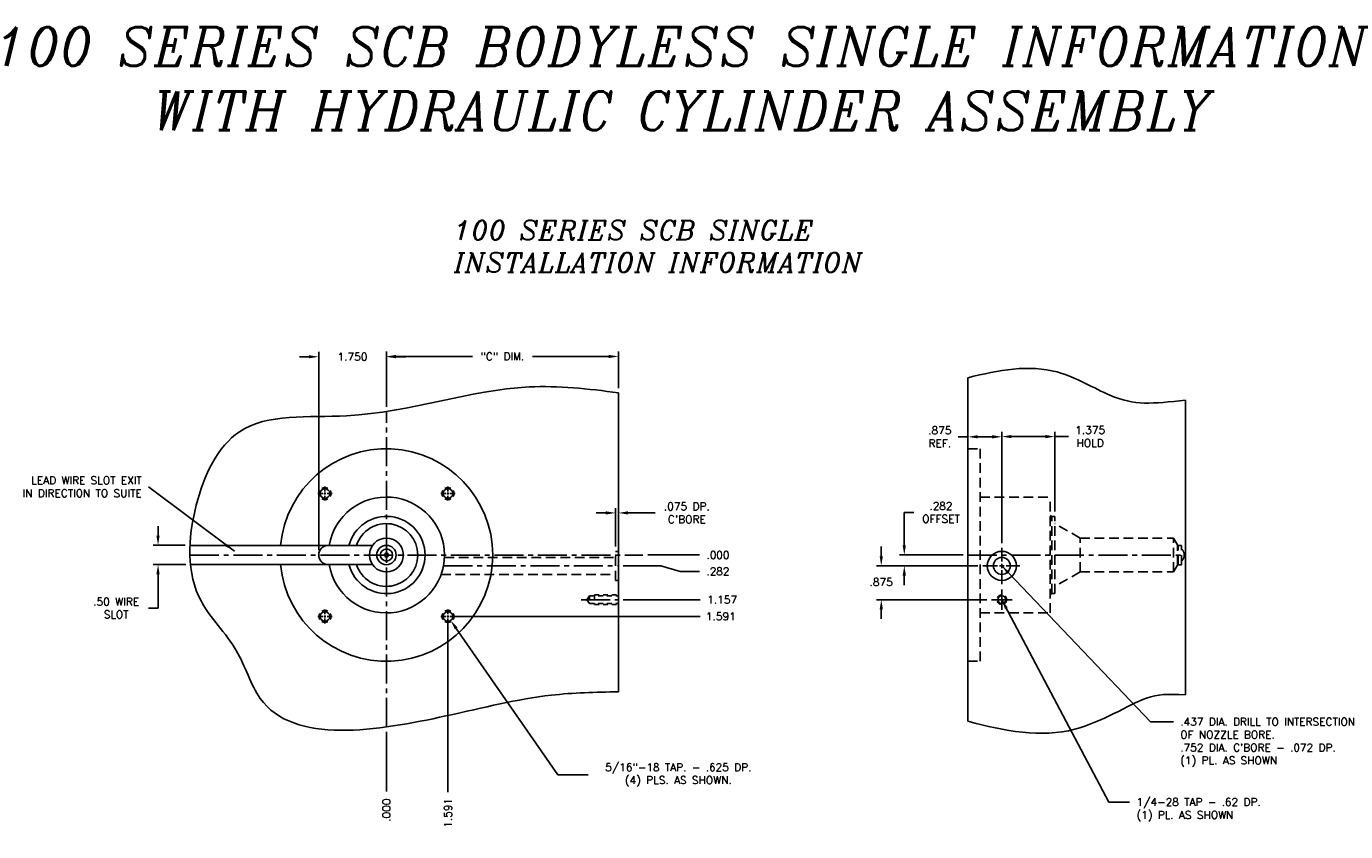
# Model space of a CAD drawing. Extents: x -55 to 76, y -100 to -24.
# Tile 17 of 22: x -11 to 23, y -44 to -24. Entities that reach past the tile are written whole.
import ezdxf

# ---------------------------------------------------------------- set-up
doc = ezdxf.new("R2010")
doc.units = 0
doc.header["$MEASUREMENT"] = 0
for name, pattern in [('CENTER2', [1.125, 0.75, -0.125, 0.125, -0.125]), ('HIDDEN', [0.375, 0.25, -0.125]), ('HIDDEN2', [0.1875, 0.125, -0.0625])]:
    doc.linetypes.add(name, pattern=pattern)
doc.layers.get('DEFPOINTS').update_dxf_attribs({"linetype": 'CONTINUOUS'})
for name, color, linetype in [('BORE_HIDDEN', 1, 'HIDDEN'), ('CP_TAPS_CENTER', 1, 'CENTER2'), ('CP_TAPS_HIDDEN', 1, 'HIDDEN2'), ('CP_TAPS_SOLID', 1, 'CONTINUOUS'), ('DIMENSIONS', 4, 'CONTINUOUS'), ('DSCV_BORE_CENTER', 22, 'CENTER2'), ('DSCV_BORE_SOLID', 1, 'CONTINUOUS'), ('NP_SHAPE_SOLID', 6, 'CONTINUOUS'), ('SCV200_BORE_TAPS_SOLID', 1, 'CONTINUOUS')]:
    doc.layers.add(name, color=color, linetype=linetype)
doc.styles.add('ITALIC', font='italic.shx')
doc.styles.add('ROMANS', font='romans.shx')
doc.dimstyles.new('CATALOG', dxfattribs={"dimscale": 2, "dimtxt": 0.1, "dimasz": 0.125, "dimexe": 0.0625, "dimexo": 0.0625, "dimgap": 0.09, "dimtad": 0, "dimtih": 1, "dimtoh": 1, "dimdec": 3, "dimzin": 4, "dimdsep": 46, "dimtxsty": 'ROMANS', "dimcen": 0, "dimclrd": 256, "dimclre": 256, "dimclrt": 256, "dimadec": 0, "dimazin": 0, "dimtfac": 0.7, "dimtdec": 3, "dimtofl": 0, "dimtmove": 0, "dimatfit": 3, "dimfxl": 1, "dimtolj": 1, "dimtzin": 4, "dimlwd": -1, "dimlwe": -1, "dimarcsym": 0})

# ---------------------------------------------------------------- blocks, each defined once
blk = doc.blocks.new('*D17')
at = {"layer": 'DEFPOINTS', "color": 0}
for p in [(4.656, -32.049), (4.656, -32.991), (-1.344, -33.474)]:
    blk.add_point(p, dxfattribs=at)
at = {"layer": 'DIMENSIONS'}
for p, q in [((-1.344, -33.349), (-1.344, -31.924)), ((-1.094, -32.049), (0.881, -32.049)), ((4.406, -32.049), (2.431, -32.049)), ((4.656, -32.866), (4.656, -31.924))]:
    blk.add_line(p, q, dxfattribs=at)
for points in [[(-1.094, -32.007), (-1.094, -32.091), (-1.344, -32.049)], [(4.406, -32.007), (4.406, -32.091), (4.656, -32.049)]]:
    blk.add_solid(points, dxfattribs=at)
at = {"layer": 'DIMENSIONS', "insert": (1.656, -32.049), "char_height": 0.2, "attachment_point": 5, "style": 'ROMANS'}
blk.add_mtext('\\A1;"C" DIM.', dxfattribs=at)
blk = doc.blocks.new('*D18')
at = {"layer": 'DEFPOINTS', "color": 0}
for p in [(0.247, -38.779), (0.318, -38.882)]:
    blk.add_point(p, dxfattribs=at)
at = {"layer": 'DIMENSIONS'}
for p, q in [((3.087, -42.883), (0.46, -39.088)), ((3.875, -42.883), (3.087, -42.883))]:
    blk.add_line(p, q, dxfattribs=at)
blk.add_solid([(0.495, -39.064), (0.426, -39.112), (0.318, -38.882)], dxfattribs=at)
at = {"layer": 'DIMENSIONS', "insert": (6.207, -42.883), "char_height": 0.2, "attachment_point": 5, "style": 'ROMANS'}
blk.add_mtext('\\A1;5/16"-18 TAP. - .625 DP.\\P(4) PLS. AS SHOWN.', dxfattribs=at)
blk = doc.blocks.new('*D20')
at = {"layer": 'DEFPOINTS', "color": 0}
for p in [(-6.424, -36.938), (-7.251, -37.438), (-6.411, -37.438)]:
    blk.add_point(p, dxfattribs=at)
at = {"layer": 'DIMENSIONS'}
for p, q in [((-7.251, -36.688), (-7.251, -36.438)), ((-6.549, -36.938), (-7.376, -36.938)), ((-6.536, -37.438), (-7.376, -37.438)), ((-7.251, -37.688), (-7.251, -38.562)), ((-7.251, -38.562), (-7.501, -38.562))]:
    blk.add_line(p, q, dxfattribs=at)
for points in [[(-7.293, -36.688), (-7.21, -36.688), (-7.251, -36.938)], [(-7.293, -37.688), (-7.21, -37.688), (-7.251, -37.438)]]:
    blk.add_solid(points, dxfattribs=at)
at = {"layer": 'DIMENSIONS', "insert": (-8.334, -38.562), "char_height": 0.2, "attachment_point": 5, "style": 'ROMANS'}
blk.add_mtext('\\A1;.50 WIRE\\PSLOT', dxfattribs=at)
blk = doc.blocks.new('*D21')
at = {"layer": 'DEFPOINTS', "color": 0}
for p in [(-1.344, -37.188), (5.291, -37.188), (6.752, -37.188)]:
    blk.add_point(p, dxfattribs=at)
at = {"layer": 'DIMENSIONS'}
blk.add_line((5.416, -37.188), (6.752, -37.188), dxfattribs=at)
at = {"layer": 'DIMENSIONS', "insert": (7.232, -37.188), "char_height": 0.2, "attachment_point": 5, "style": 'ROMANS'}
blk.add_mtext('\\A1;.000 ', dxfattribs=at)
blk = doc.blocks.new('*D22')
at = {"layer": 'DEFPOINTS', "color": 0}
for p in [(-1.344, -37.188), (0.247, -38.779), (6.767, -38.779)]:
    blk.add_point(p, dxfattribs=at)
at = {"layer": 'DIMENSIONS'}
blk.add_line((0.372, -38.779), (6.767, -38.779), dxfattribs=at)
at = {"layer": 'DIMENSIONS', "insert": (7.304, -38.779), "char_height": 0.2, "attachment_point": 5, "style": 'ROMANS'}
blk.add_mtext('\\A1;1.591 ', dxfattribs=at)
blk = doc.blocks.new('*D23')
at = {"layer": 'DEFPOINTS', "color": 0}
for p in [(-1.344, -37.188), (4.656, -38.345), (6.774, -38.345)]:
    blk.add_point(p, dxfattribs=at)
at = {"layer": 'DIMENSIONS'}
blk.add_line((4.781, -38.345), (6.774, -38.345), dxfattribs=at)
at = {"layer": 'DIMENSIONS', "insert": (7.339, -38.345), "char_height": 0.2, "attachment_point": 5, "style": 'ROMANS'}
blk.add_mtext('\\A1;1.157 ', dxfattribs=at)
blk = doc.blocks.new('*D24')
at = {"layer": 'DEFPOINTS', "color": 0}
for p in [(-1.344, -37.188), (4.656, -37.47), (6.752, -37.614)]:
    blk.add_point(p, dxfattribs=at)
at = {"layer": 'DIMENSIONS'}
for p, q in [((4.781, -37.47), (5.752, -37.47)), ((5.752, -37.47), (6.252, -37.614)), ((6.252, -37.614), (6.752, -37.614))]:
    blk.add_line(p, q, dxfattribs=at)
at = {"layer": 'DIMENSIONS', "insert": (7.232, -37.614), "char_height": 0.2, "attachment_point": 5, "style": 'ROMANS'}
blk.add_mtext('\\A1;.282 ', dxfattribs=at)
blk = doc.blocks.new('*D25')
at = {"layer": 'DEFPOINTS', "color": 0}
for p in [(-1.344, -37.188), (-1.344, -41.64), (-1.344, -43.314)]:
    blk.add_point(p, dxfattribs=at)
at = {"layer": 'DIMENSIONS'}
blk.add_line((-1.344, -41.765), (-1.344, -43.314), dxfattribs=at)
at = {"layer": 'DIMENSIONS', "insert": (-1.344, -43.794), "char_height": 0.2, "attachment_point": 5, "rotation": 90, "style": 'ROMANS'}
blk.add_mtext('\\A1;.000 ', dxfattribs=at)
blk = doc.blocks.new('*D26')
at = {"layer": 'DEFPOINTS', "color": 0}
for p in [(-1.344, -37.188), (0.247, -38.779), (0.247, -43.329)]:
    blk.add_point(p, dxfattribs=at)
at = {"layer": 'DIMENSIONS'}
blk.add_line((0.247, -38.904), (0.247, -43.329), dxfattribs=at)
at = {"layer": 'DIMENSIONS', "insert": (0.247, -43.866), "char_height": 0.2, "attachment_point": 5, "rotation": 90, "style": 'ROMANS'}
blk.add_mtext('\\A1;1.591 ', dxfattribs=at)
blk = doc.blocks.new('*D27')
at = {"layer": 'DEFPOINTS', "color": 0}
for p in [(-1.344, -32.057), (-1.344, -33.474), (-3.094, -37.188)]:
    blk.add_point(p, dxfattribs=at)
at = {"layer": 'DIMENSIONS'}
for p, q in [((-3.344, -32.057), (-3.594, -32.057)), ((-3.094, -37.063), (-3.094, -31.932)), ((-1.344, -33.349), (-1.344, -31.932)), ((-1.094, -32.057), (-0.844, -32.057))]:
    blk.add_line(p, q, dxfattribs=at)
for points in [[(-3.344, -32.015), (-3.344, -32.098), (-3.094, -32.057)], [(-1.094, -32.015), (-1.094, -32.098), (-1.344, -32.057)]]:
    blk.add_solid(points, dxfattribs=at)
at = {"layer": 'DIMENSIONS', "insert": (-2.219, -32.057), "char_height": 0.2, "attachment_point": 5, "style": 'ROMANS'}
blk.add_mtext('\\A1;1.750 ', dxfattribs=at)
blk = doc.blocks.new('*D28')
at = {"layer": 'DEFPOINTS', "color": 0}
for p in [(4.581, -36.099), (4.581, -37.094), (4.656, -37.094)]:
    blk.add_point(p, dxfattribs=at)
at = {"layer": 'DIMENSIONS'}
for p, q in [((4.331, -36.099), (4.081, -36.099)), ((4.581, -36.969), (4.581, -35.974)), ((4.656, -36.969), (4.656, -35.974)), ((4.906, -36.099), (5.604, -36.099))]:
    blk.add_line(p, q, dxfattribs=at)
for points in [[(4.331, -36.057), (4.331, -36.14), (4.581, -36.099)], [(4.906, -36.057), (4.906, -36.14), (4.656, -36.099)]]:
    blk.add_solid(points, dxfattribs=at)
at = {"layer": 'DIMENSIONS', "insert": (6.427, -36.099), "char_height": 0.2, "attachment_point": 5, "style": 'ROMANS'}
blk.add_mtext("\\A1;.075 DP.\\PC'BORE", dxfattribs=at)
blk = doc.blocks.new('*D29')
at = {"layer": 'DEFPOINTS', "color": 0}
for p in [(14.573, -34.123), (15.948, -36.188), (14.573, -37.004)]:
    blk.add_point(p, dxfattribs=at)
at = {"layer": 'DIMENSIONS'}
for p, q in [((14.573, -36.879), (14.573, -33.998)), ((15.948, -36.063), (15.948, -33.998)), ((14.823, -34.123), (15.698, -34.123)), ((15.948, -34.123), (16.295, -34.123))]:
    blk.add_line(p, q, dxfattribs=at)
for points in [[(14.823, -34.081), (14.823, -34.165), (14.573, -34.123)], [(15.698, -34.081), (15.698, -34.165), (15.948, -34.123)]]:
    blk.add_solid(points, dxfattribs=at)
at = {"layer": 'DIMENSIONS', "insert": (16.86, -34.123), "char_height": 0.2, "attachment_point": 5, "style": 'ROMANS'}
blk.add_mtext('\\A1;1.375 \\PHOLD', dxfattribs=at)
blk = doc.blocks.new('*D30')
at = {"layer": 'DEFPOINTS', "color": 0}
for p in [(13.698, -37.188), (12.051, -37.47), (14.081, -37.47)]:
    blk.add_point(p, dxfattribs=at)
at = {"layer": 'DIMENSIONS'}
for p, q in [((12.051, -36.938), (12.051, -36.086)), ((12.051, -36.086), (12.301, -36.086)), ((13.573, -37.188), (11.926, -37.188)), ((13.956, -37.47), (11.926, -37.47)), ((12.051, -37.72), (12.051, -37.97))]:
    blk.add_line(p, q, dxfattribs=at)
for points in [[(12.009, -36.938), (12.092, -36.938), (12.051, -37.188)], [(12.009, -37.72), (12.092, -37.72), (12.051, -37.47)]]:
    blk.add_solid(points, dxfattribs=at)
at = {"layer": 'DIMENSIONS', "insert": (13, -36.086), "char_height": 0.2, "attachment_point": 5, "style": 'ROMANS'}
blk.add_mtext('\\A1;.282 \\POFFSET', dxfattribs=at)
blk = doc.blocks.new('*D31')
at = {"layer": 'DEFPOINTS', "color": 0}
for p in [(14.081, -37.47), (11.455, -38.345), (14.307, -38.345)]:
    blk.add_point(p, dxfattribs=at)
at = {"layer": 'DIMENSIONS'}
for p, q in [((11.455, -37.22), (11.455, -36.97)), ((13.956, -37.47), (11.33, -37.47)), ((14.182, -38.345), (11.33, -38.345)), ((11.455, -38.595), (11.455, -38.845))]:
    blk.add_line(p, q, dxfattribs=at)
for points in [[(11.414, -37.22), (11.497, -37.22), (11.455, -37.47)], [(11.414, -38.595), (11.497, -38.595), (11.455, -38.345)]]:
    blk.add_solid(points, dxfattribs=at)
at = {"layer": 'DIMENSIONS', "insert": (11.455, -37.889), "char_height": 0.2, "attachment_point": 5, "style": 'ROMANS'}
blk.add_mtext('\\A1;.875 ', dxfattribs=at)
blk = doc.blocks.new('*D60')
at = {"layer": 'DEFPOINTS', "color": 0}
for p in [(13.698, -34.129), (13.698, -34.438), (14.573, -37.004)]:
    blk.add_point(p, dxfattribs=at)
at = {"layer": 'DIMENSIONS'}
for p, q in [((13.698, -34.313), (13.698, -34.004)), ((14.573, -36.879), (14.573, -34.004)), ((13.698, -34.129), (13.448, -34.129)), ((14.323, -34.129), (13.948, -34.129))]:
    blk.add_line(p, q, dxfattribs=at)
for points in [[(13.948, -34.087), (13.948, -34.17), (13.698, -34.129)], [(14.323, -34.087), (14.323, -34.17), (14.573, -34.129)]]:
    blk.add_solid(points, dxfattribs=at)
at = {"layer": 'DIMENSIONS', "insert": (12.968, -34.129), "char_height": 0.2, "attachment_point": 5, "style": 'ROMANS'}
blk.add_mtext('\\A1;.875 \\PREF.', dxfattribs=at)

msp = doc.modelspace()

# ---------------------------------------------------------------- linework, layer by layer
at = {"layer": 'BORE_HIDDEN'}
for p, q in [((13.69828, -34.43848), (14.01128, -34.43848)), ((14.01128, -39.93848), (14.01128, -34.43848)), ((14.01128, -35.68848), (15.82328, -35.68848)), ((15.82328, -38.68848), (15.82328, -35.68848)), ((15.86828, -36.18798), (15.82328, -36.162)), ((15.86828, -36.18798), (15.94828, -36.18798)), ((15.86828, -38.18898), (15.86828, -36.18798)), ((15.94828, -38.18898), (15.94828, -36.18798)), ((16.59828, -36.75098), (15.94828, -36.3757)), ((16.59828, -36.75098), (19.01328, -36.75098)), ((16.59828, -37.62598), (16.59828, -36.75098)), ((19.01328, -37.62598), (19.01328, -36.75098)), ((19.11294, -36.9236), (19.01328, -36.75098)), ((4.58105, -37.09448), (4.65605, -37.09448)), ((4.58105, -37.84648), (4.58105, -37.09448)), ((19.13828, -36.93823), (19.11294, -36.9236)), ((19.11294, -37.45336), (19.11294, -36.9236)), ((19.13828, -36.93823), (19.22328, -36.93823)), ((19.13828, -37.43873), (19.13828, -36.93823)), ((19.22328, -37.43873), (19.22328, -36.93823)), ((19.28546, -37.13835), (19.32328, -37.14848)), ((19.28546, -37.23862), (19.28546, -37.13835)), ((0.1547, -37.25198), (4.58105, -37.25198)), ((19.11294, -37.45336), (19.01328, -37.62598)), ((19.13828, -37.43873), (19.11294, -37.45336)), ((19.13828, -37.43873), (19.22328, -37.43873)), ((19.28546, -37.23862), (19.32328, -37.22848)), ((0.07009, -37.68898), (4.58105, -37.68898)), ((4.58105, -37.84648), (4.65605, -37.84648)), ((16.59828, -37.62598), (15.94828, -38.00126)), ((16.59828, -37.62598), (19.01328, -37.62598)), ((15.86828, -38.18898), (15.82328, -38.21496)), ((15.86828, -38.18898), (15.94828, -38.18898)), ((14.01128, -38.68848), (15.82328, -38.68848)), ((13.69828, -39.93848), (14.01128, -39.93848))]:
    msp.add_line(p, q, dxfattribs=at)
for start, end in [(13.233252, 46.409638), (355.919963, 3.947931), (313.590362, 346.766748)]:
    msp.add_arc((19.07228, -37.18848), 0.219, start, end, dxfattribs=at)
at = {"layer": 'CP_TAPS_CENTER'}
for p, q in [((14.57328, -38.34548), (14.57328, -38.07948)), ((3.6923, -38.34548), (4.65605, -38.34548)), ((14.57328, -38.34548), (14.30728, -38.34548)), ((14.57328, -38.34548), (14.57328, -38.61148)), ((14.57328, -38.34548), (14.83928, -38.34548))]:
    msp.add_line(p, q, dxfattribs=at)
at = {"layer": 'CP_TAPS_HIDDEN'}
for p, q in [((3.91105, -38.24348), (3.84305, -38.34548)), ((3.84305, -38.34548), (3.91105, -38.44748)), ((3.91105, -38.24348), (4.65605, -38.24348)), ((3.91105, -38.24348), (3.91105, -38.44748)), ((3.91105, -38.44748), (4.65605, -38.44748)), ((4.03605, -38.22048), (4.65605, -38.22048)), ((4.03605, -38.22048), (4.03605, -38.47048)), ((4.03605, -38.47048), (4.65605, -38.47048))]:
    msp.add_line(p, q, dxfattribs=at)
msp.add_circle((14.57328, -38.34548), 0.125, dxfattribs=at)
at = {"layer": 'CP_TAPS_SOLID'}
msp.add_circle((14.57328, -38.34548), 0.102, dxfattribs=at)
at = {"layer": 'DSCV_BORE_CENTER'}
for p, q in [((-1.34395, -41.6401), (-1.34395, -33.47384)), ((-6.42602, -37.18848), (5.29138, -37.18848)), ((13.69828, -37.18848), (19.32328, -37.18848)), ((0.1293, -37.47048), (4.65605, -37.47048))]:
    msp.add_line(p, q, dxfattribs=at)
at = {"layer": 'DSCV_BORE_SOLID'}
for p, q in [((-6.42381, -36.93848), (-1.70299, -36.93848)), ((14.57328, -37.35648), (14.57328, -37.0035)), ((-6.41063, -37.43848), (-1.70299, -37.43848)), ((14.45928, -37.47048), (14.08055, -37.47048)), ((14.63028, -37.47048), (14.51628, -37.47048)), ((14.57328, -37.41348), (14.57328, -37.52748)), ((14.68728, -37.47048), (15.04245, -37.47048)), ((14.57328, -37.58514), (14.57327, -37.94538))]:
    msp.add_line(p, q, dxfattribs=at)
for centre, radius in [((-1.34395, -37.18848), 0.4375), ((-1.34395, -37.18848), 0.25025), ((-1.34395, -37.18848), 0.1585), ((-1.34395, -37.18848), 0.05), ((-1.34395, -37.18848), 0.04), ((14.57328, -37.47048), 0.376), ((14.57328, -37.47048), 0.2185)]:
    msp.add_circle(centre, radius, dxfattribs=at)
for centre, radius, start, end in [((-1.34395, -37.18848), 2.75, 185.215909, 174.784091), ((-1.34395, -37.18848), 1.5, 189.594068, 170.405932), ((-1.34395, -37.18848), 1.0005, 194.470119, 165.529881), ((-1.34395, -37.18848), 0.8125, 197.920213, 162.079787), ((-2.84395, -37.18848), 0.25, 90, 270)]:
    msp.add_arc(centre, radius, start, end, dxfattribs=at)
at = {"layer": 'NP_SHAPE_SOLID'}
for p, q in [((13.69828, -32.59982), (13.69828, -41.49105)), ((4.65605, -40.73245), (4.65605, -32.99076)), ((19.32328, -40.80853), (19.32328, -33.17734))]:
    msp.add_line(p, q, dxfattribs=at)
for points, knots in [([(13.69828, -32.59982), (14.4899, -32.3998), (15.8058, -32.15101), (17.71656, -33.35104), (18.46413, -33.27742), (19.32328, -33.17734)], [0.40858497, 0.40858497, 0.40858497, 0.40858497, 2.73445584, 4.31473827, 6.82445363, 6.82445363, 6.82445363, 6.82445363]), ([(4.65605, -32.99076), (3.87643, -32.88289), (1.50924, -32.63428), (-1.55217, -33.83644), (-5.26276, -33.42249), (-6.46039, -35.96874), (-6.53394, -38.24179), (-5.14336, -39.52319), (-4.38372, -42.22537), (-0.26187, -41.51305), (2.55664, -40.78289), (4.06653, -40.73563), (4.65605, -40.73245)], [0.66272534, 0.66272534, 0.66272534, 0.66272534, 2.98936436, 7.76453719, 10.56736838, 12.77285088, 15.25632149, 16.82822695, 18.21503792, 23.03612258, 25.81930248, 27.56716293, 27.56716293, 27.56716293, 27.56716293]), ([(13.69828, -41.49105), (14.64531, -41.75257), (16.32881, -42.06907), (18.25702, -40.79104), (18.84504, -40.7841), (19.32328, -40.80853)], [0.74929177, 0.74929177, 0.74929177, 0.74929177, 3.5507136, 5.79092349, 7.20496218, 7.20496218, 7.20496218, 7.20496218])]:
    msp.add_open_spline(points, degree=3, knots=knots, dxfattribs=at)
at = {"layer": 'SCV200_BORE_TAPS_SOLID'}
for p, q in [((-2.93495, -35.54123), (-2.93495, -35.41311)), ((0.24705, -35.54123), (0.24705, -35.41311)), ((-2.9912, -35.59748), (-3.11933, -35.59748)), ((-2.90683, -35.59748), (-2.96308, -35.59748)), ((-2.93495, -35.56936), (-2.93495, -35.62561)), ((-2.93495, -35.65373), (-2.93495, -35.78186)), ((-2.8787, -35.59748), (-2.75058, -35.59748)), ((0.1908, -35.59748), (0.06267, -35.59748)), ((0.21892, -35.59748), (0.27517, -35.59748)), ((0.24705, -35.56936), (0.24705, -35.62561)), ((0.24705, -35.65373), (0.24705, -35.78186)), ((0.3033, -35.59748), (0.43142, -35.59748)), ((-2.9912, -38.77948), (-3.11933, -38.77948)), ((-2.90683, -38.77948), (-2.96308, -38.77948)), ((-2.93495, -38.72323), (-2.93495, -38.59511)), ((-2.93495, -38.80761), (-2.93495, -38.75136)), ((-2.93495, -38.83573), (-2.93495, -38.96386)), ((-2.8787, -38.77948), (-2.75058, -38.77948)), ((0.1908, -38.77948), (0.06267, -38.77948)), ((0.21892, -38.77948), (0.27517, -38.77948)), ((0.24705, -38.72323), (0.24705, -38.59511)), ((0.24705, -38.80761), (0.24705, -38.75136)), ((0.24705, -38.83573), (0.24705, -38.96386)), ((0.3033, -38.77948), (0.43142, -38.77948))]:
    msp.add_line(p, q, dxfattribs=at)
for centre in [(-2.93495, -35.59748), (0.24705, -35.59748), (-2.93495, -38.77948), (0.24705, -38.77948)]:
    msp.add_circle(centre, 0.125, dxfattribs=at)
for centre, start, end in [((-2.93495, -35.59748), 60.000007, 119.999995), ((0.24705, -35.59748), 60.000005, 119.999993), ((-2.93495, -35.59748), 149.999934, 209.999922), ((-2.93495, -35.59748), 240.000002, 300.000003), ((-2.93495, -35.59748), 329.999997, 29.999999), ((0.24705, -35.59748), 150.000001, 210.000003), ((0.24705, -35.59748), 239.999997, 299.999998), ((0.24705, -35.59748), 330.000078, 30.000066), ((-2.93495, -38.77948), 150.000078, 210.000066), ((-2.93495, -38.77948), 59.999997, 119.999998), ((-2.93495, -38.77948), 330.000001, 30.000003), ((0.24705, -38.77948), 149.999997, 209.999999), ((0.24705, -38.77948), 60.000002, 120.000003), ((0.24705, -38.77948), 329.999934, 29.999922), ((-2.93495, -38.77948), 240.000005, 299.999993), ((0.24705, -38.77948), 240.000007, 299.999995)]:
    msp.add_arc(centre, 0.15625, start, end, dxfattribs=at)

# ---------------------------------------------------------------- texts
at = {"layer": 'DIMENSIONS', "style": 'ITALIC'}
for s, insert, char_height, width, attachment_point in [('100 SERIES SCB BODYLESS SINGLE INFORMATION\\PWITH HYDRAULIC CYLINDER ASSEMBLY ', (7.26128, -23.52119), 1, 48.2857, 2), ('100 SERIES SCB SINGLE\\PINSTALLATION INFORMATION', (0.40396, -28.52933), 0.5, 35.1429, 1)]:
    msp.add_mtext(s, dxfattribs=dict(at, insert=insert, char_height=char_height, width=width, attachment_point=attachment_point))
at = {"layer": 'DIMENSIONS', "char_height": 0.2, "style": 'ROMANS'}
for s, insert, attachment_point in [('LEAD WIRE SLOT EXIT\\PIN DIRECTION TO SUITE', (-7.67509, -35.42219), 6), (".437 DIA. DRILL TO INTERSECTION\\POF NOZZLE BORE.\\P.752 DIA. C'BORE - .072 DP.\\P(1) PL. AS SHOWN", (19.19069, -41.4064), 1), ('1/4-28 TAP - .62 DP.\\P(1) PL. AS SHOWN', (18.05728, -43.48332), 1)]:
    msp.add_mtext(s, dxfattribs=dict(at, insert=insert, attachment_point=attachment_point))

# ---------------------------------------------------------------- dimensions: what is measured, and where the dimension line sits
at = {"layer": 'DIMENSIONS'}
dim = msp.add_linear_dim(base=(-1.34395, -32.05679), p1=(-3.09395, -37.18848), p2=(-1.34395, -33.47384), dimstyle='CATALOG', override={"dimpost": ' '}, dxfattribs=at)
dim.commit()
dim.dimension.update_dxf_attribs({"geometry": '*D27', "text_midpoint": (-2.21895, -32.05679)})
for base, p1, p2, text, picture, middle in [((4.65605, -32.04891), (-1.34395, -33.47384), (4.65605, -32.99076), '"C" DIM.', '*D17', (1.65605, -32.04891)), ((13.69828, -34.12877), (14.57328, -37.0035), (13.69828, -34.43848), '<>\\PREF.', '*D60', (12.96828, -34.12877))]:
    dim = msp.add_linear_dim(base=base, p1=p1, p2=p2, text=text, dimstyle='CATALOG', override={"dimpost": ' '}, dxfattribs=at)
    dim.commit()
    dim.dimension.update_dxf_attribs({"geometry": picture, "text_midpoint": middle})
for base, p1, p2, text, picture, middle in [((14.57328, -34.12309), (15.94828, -36.18798), (14.57328, -37.0035), '<>\\PHOLD', '*D29', (16.86042, -34.12309)), ((4.58105, -36.09859), (4.65605, -37.09448), (4.58105, -37.09448), "<>DP.\\PC'BORE", '*D28', (6.42732, -36.09859))]:
    dim = msp.add_linear_dim(base=base, p1=p1, p2=p2, text=text, dimstyle='CATALOG', override={"dimpost": ' '}, dxfattribs=at)
    dim.commit()
    dim.dimension.update_dxf_attribs({"geometry": picture, "text_midpoint": middle, "dimtype": 160})
for base, p1, p2, text, override, picture, middle in [((12.0507, -37.47048), (13.69828, -37.18848), (14.08055, -37.47048), '<>\\POFFSET', {"dimpost": ' '}, '*D30', (12.99975, -36.08617)), ((-7.25136, -37.43848), (-6.42381, -36.93848), (-6.41063, -37.43848), '<>WIRE\\PSLOT', {"dimdec": 2, "dimpost": ' '}, '*D20', (-8.33374, -38.56217))]:
    dim = msp.add_linear_dim(base=base, p1=p1, p2=p2, angle=90, text=text, dimstyle='CATALOG', override=override, dxfattribs=at)
    dim.commit()
    dim.dimension.update_dxf_attribs({"geometry": picture, "text_midpoint": middle, "dimtype": 160})
for feature_location, offset, dtype, origin, picture, middle in [((-1.3439512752, -41.6400960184), (0, -1.6741392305), 1, (-1.3439512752, -37.1884824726), '*D25', (-1.3439512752, -43.7942352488)), ((5.2913764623, -37.1884824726), (1.4609607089, 0), 0, (-1.3439512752, -37.1884824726), '*D21', (7.2323371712, -37.1884824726)), ((0.24705, -38.77948), (6.51957, 0), 0, (-1.34395, -37.18848), '*D22', (7.30377, -38.77948)), ((4.65605, -38.34548), (2.11772, 0), 0, (-1.34395, -37.18848), '*D23', (7.33948, -38.34548)), ((4.65605, -37.47048), (2.09629, -0.14311), 0, (-1.34395, -37.18848), '*D24', (7.23234, -37.61359)), ((0.24705, -38.77948), (0, -4.54904), 1, (-1.34395, -37.18848), '*D26', (0.24705, -43.86566))]:
    dim = msp.add_ordinate_dim(feature_location=feature_location, offset=offset, dtype=dtype, origin=origin, dimstyle='CATALOG', override={"dimpost": ' '}, dxfattribs=at)
    dim.commit()
    dim.dimension.update_dxf_attribs({"geometry": picture, "text_midpoint": middle})
dim = msp.add_linear_dim(base=(11.45518, -38.34548), p1=(14.08055, -37.47048), p2=(14.30728, -38.34548), angle=90, dimstyle='CATALOG', override={"dimpost": ' '}, dxfattribs=at)
dim.commit()
dim.dimension.update_dxf_attribs({"geometry": '*D31', "text_midpoint": (11.45518, -37.88913), "dimtype": 160})
dim = msp.add_radius_dim(center=(0.24705, -38.77948), mpoint=(0.31818, -38.88227), text='5/16"-18 TAP. - .625 DP.\\P(4) PLS. AS SHOWN.', dimstyle='CATALOG', override={"dimpost": ' '}, dxfattribs=at)
dim.commit()
dim.dimension.update_dxf_attribs({"geometry": '*D18', "text_midpoint": (6.20718, -42.88261), "dimtype": 164})

# ---------------------------------------------------------------- leaders
msp.add_leader([(-5.27459, -37.08675), (-7.49509, -35.42219)], dimstyle='CATALOG', dxfattribs=at)
at = {"layer": 'DIMENSIONS', "annotation_type": 0, "has_hookline": 1, "hookline_direction": 1}
for points, text_width in [([(14.57328, -37.47048), (18.41828, -41.50942), (19.01069, -41.5064)], 5.13333), ([(14.57328, -38.34548), (17.34131, -43.58748), (17.87728, -43.58332)], 3.66667)]:
    msp.add_leader(points, dimstyle='CATALOG', override={"dimgap": 0.09, "dimtad": 0}, dxfattribs=dict(at, text_width=text_width))

doc.saveas('drawing.dxf')
